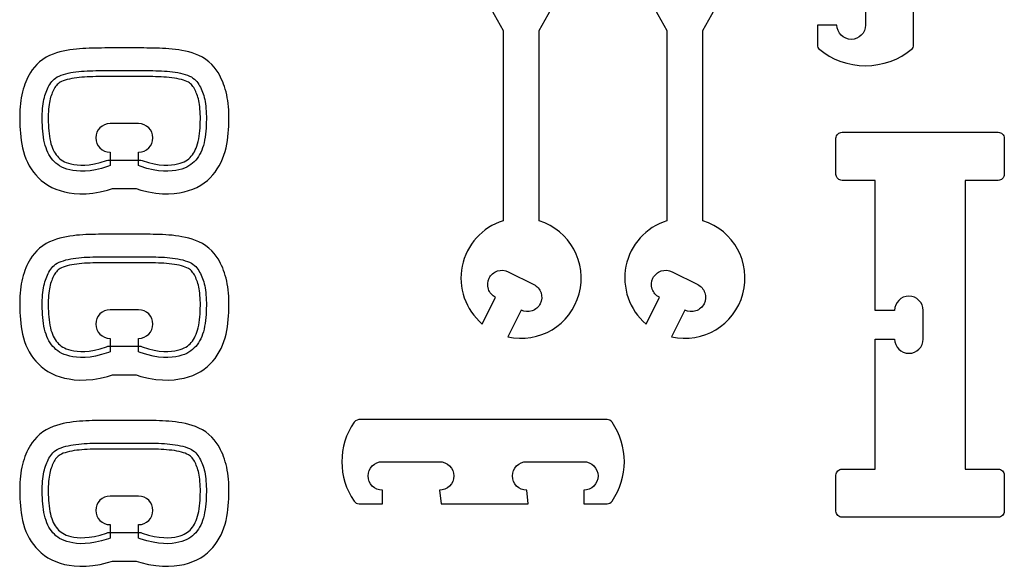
# Model space of a CAD drawing. Extents: x 824.8 to 835.8, y 6.9 to 14.4.
# Tile 5 of 10: x 830.6 to 832.7, y 8.3 to 9.5. Entities that reach past the tile are written whole.
import ezdxf

# ---------------------------------------------------------------- set-up
doc = ezdxf.new("R2010")
doc.units = 0
doc.layers.add('EXTERNAL_CUT', color=1, linetype='CONTINUOUS')
doc.layers.add('POCKET_CUT_1_1MM', color=3, linetype='CONTINUOUS')

msp = doc.modelspace()

# ---------------------------------------------------------------- linework, layer by layer
at = {"layer": 'EXTERNAL_CUT', "flags": 128}
for points in [[(832.3034, 9.4767, 0.364022), (832.5089, 9.4767, 0.221671), (832.5113, 9.4817), (832.5113, 9.6692)], [(831.5747, 9.5869), (831.6141, 9.5163), (831.6141, 9.1007, 0.590446), (831.5685, 8.8752), (831.5977, 8.9335, -0.414214), (831.5837, 8.9754, -0.414214), (831.6256, 8.9893), (831.6814, 8.9614, -0.414214), (831.6954, 8.9196, -0.414214), (831.6535, 8.9056), (831.6243, 8.8473, 0.960377), (831.6929, 9.1007), (831.6929, 9.5163), (831.7323, 9.5869)], [(831.9327, 9.5869), (831.9721, 9.5163), (831.9721, 9.1007, 0.590446), (831.9265, 8.8752), (831.9557, 8.9335, -0.414214), (831.9417, 8.9754, -0.414214), (831.9836, 8.9893), (832.0394, 8.9614, -0.414214), (832.0534, 8.9196, -0.414214), (832.0115, 8.9056), (831.9823, 8.8473, 0.960377), (832.0509, 9.1007), (832.0509, 9.5163), (832.0903, 9.5869)], [(832.4062, 9.5904), (832.4062, 9.528, -1), (832.3438, 9.528), (832.3011, 9.528), (832.3011, 9.4817, 0.221671), (832.3034, 9.4767)], [(830.7551, 9.221), (830.7515, 9.2196), (830.7368, 9.215), (830.7235, 9.2119), (830.7114, 9.2099), (830.7005, 9.2089), (830.6907, 9.2088), (830.6819, 9.2094), (830.674, 9.2105), (830.6669, 9.2119), (830.6605, 9.2136), (830.6547, 9.2156), (830.6496, 9.2178), (830.6449, 9.2204), (830.6407, 9.2232), (830.6369, 9.2262), (830.6334, 9.2295), (830.6301, 9.233), (830.627, 9.2368), (830.6242, 9.2408), (830.6216, 9.2451), (830.6192, 9.2496), (830.6171, 9.2545), (830.6152, 9.2596), (830.6135, 9.2651), (830.612, 9.2709), (830.6107, 9.277), (830.6097, 9.2833), (830.6088, 9.2897), (830.6082, 9.2962), (830.6076, 9.3028), (830.6073, 9.3093), (830.607, 9.3158), (830.6069, 9.3221), (830.607, 9.3282), (830.6071, 9.3342), (830.6074, 9.34), (830.6078, 9.3456), (830.6083, 9.3509), (830.6089, 9.356), (830.6097, 9.3609), (830.6106, 9.3655), (830.6116, 9.3698), (830.6127, 9.374), (830.614, 9.3779), (830.6153, 9.3817), (830.6167, 9.3853), (830.6183, 9.3887), (830.6199, 9.3921), (830.6216, 9.3954), (830.6234, 9.3985), (830.6254, 9.4016), (830.6277, 9.4045), (830.6302, 9.4073), (830.633, 9.4099), (830.6362, 9.4124), (830.6398, 9.4147), (830.6438, 9.4167), (830.6483, 9.4186), (830.6531, 9.4202), (830.6582, 9.4217), (830.6636, 9.423), (830.6691, 9.4241), (830.6749, 9.4251), (830.6807, 9.4259), (830.6866, 9.4266), (830.6926, 9.4272), (830.6987, 9.4276), (830.7049, 9.4279), (830.7111, 9.4282), (830.7175, 9.4284), (830.7239, 9.4285), (830.7305, 9.4286), (830.7372, 9.4287), (830.744, 9.4287), (830.7509, 9.4288), (830.7579, 9.4288), (830.7649, 9.4288), (830.772, 9.4288), (830.7791, 9.4288), (830.7863, 9.4288), (830.7934, 9.4288), (830.8005, 9.4288), (830.8076, 9.4288), (830.8147, 9.4288), (830.8216, 9.4288), (830.8285, 9.4287), (830.8353, 9.4287), (830.842, 9.4286), (830.8486, 9.4285), (830.8551, 9.4284), (830.8614, 9.4282), (830.8677, 9.4279), (830.8738, 9.4276), (830.8799, 9.4272), (830.8859, 9.4266), (830.8918, 9.4259), (830.8977, 9.4251), (830.9034, 9.4241), (830.909, 9.423), (830.9144, 9.4217), (830.9195, 9.4202), (830.9243, 9.4186), (830.9287, 9.4167), (830.9328, 9.4147), (830.9364, 9.4124), (830.9395, 9.4099), (830.9424, 9.4073), (830.9449, 9.4045), (830.9471, 9.4016), (830.9491, 9.3985), (830.951, 9.3954), (830.9527, 9.3921), (830.9543, 9.3887), (830.9558, 9.3853), (830.9573, 9.3817), (830.9586, 9.3779), (830.9598, 9.374), (830.9609, 9.3698), (830.962, 9.3655), (830.9628, 9.3609), (830.9636, 9.356), (830.9643, 9.3509), (830.9648, 9.3456), (830.9652, 9.34), (830.9654, 9.3342), (830.9656, 9.3282), (830.9656, 9.3221), (830.9655, 9.3158), (830.9653, 9.3093), (830.9649, 9.3028), (830.9644, 9.2962), (830.9637, 9.2897), (830.9628, 9.2833), (830.9618, 9.277), (830.9606, 9.2709), (830.9591, 9.2651), (830.9574, 9.2596), (830.9555, 9.2545), (830.9533, 9.2496), (830.951, 9.2451), (830.9484, 9.2408), (830.9455, 9.2368), (830.9425, 9.233), (830.9392, 9.2295), (830.9356, 9.2262), (830.9318, 9.2232), (830.9276, 9.2204), (830.923, 9.2178), (830.9178, 9.2156), (830.9121, 9.2136), (830.9057, 9.2119), (830.8986, 9.2105), (830.8906, 9.2094), (830.8818, 9.2088), (830.872, 9.2089), (830.8611, 9.2099), (830.8491, 9.2119), (830.8357, 9.215), (830.821, 9.2196), (830.8175, 9.221), (830.8175, 9.2505, 1), (830.8175, 9.3129), (830.7551, 9.3129, 1), (830.7551, 9.2505), (830.7551, 9.221)], [(832.3549, 8.4532, -0.414214), (832.3417, 8.4663), (832.3417, 8.5452, -0.414214), (832.3549, 8.5583), (832.4271, 8.5583), (832.4271, 8.8424), (832.4698, 8.8424, 1), (832.5322, 8.8424), (832.5322, 8.9048, 1), (832.4698, 8.9048), (832.4271, 8.9048), (832.4271, 9.1889), (832.3549, 9.1889, -0.414214), (832.3417, 9.202), (832.3417, 9.2808, -0.414214), (832.3549, 9.294), (832.6964, 9.294, -0.414214), (832.7096, 9.2808), (832.7096, 9.202, -0.414214), (832.6964, 9.1889), (832.6242, 9.1889), (832.6242, 8.5583), (832.6964, 8.5583, -0.414214), (832.7096, 8.5452), (832.7096, 8.4663, -0.414214), (832.6964, 8.4532), (832.3549, 8.4532)], [(830.7551, 8.8142), (830.7515, 8.8129), (830.7368, 8.8083), (830.7235, 8.8051), (830.7114, 8.8031), (830.7005, 8.8022), (830.6907, 8.8021), (830.6819, 8.8027), (830.674, 8.8037), (830.6669, 8.8051), (830.6605, 8.8068), (830.6547, 8.8088), (830.6496, 8.8111), (830.6449, 8.8136), (830.6407, 8.8164), (830.6369, 8.8195), (830.6334, 8.8228), (830.6301, 8.8263), (830.627, 8.83), (830.6242, 8.834), (830.6216, 8.8383), (830.6192, 8.8429), (830.6171, 8.8477), (830.6152, 8.8529), (830.6135, 8.8584), (830.612, 8.8642), (830.6107, 8.8702), (830.6097, 8.8765), (830.6088, 8.8829), (830.6082, 8.8895), (830.6076, 8.896), (830.6073, 8.9026), (830.607, 8.909), (830.6069, 8.9153), (830.607, 8.9215), (830.6071, 8.9275), (830.6074, 8.9332), (830.6078, 8.9388), (830.6083, 8.9442), (830.6089, 8.9493), (830.6097, 8.9542), (830.6106, 8.9587), (830.6116, 8.9631), (830.6127, 8.9672), (830.614, 8.9712), (830.6153, 8.9749), (830.6167, 8.9785), (830.6183, 8.982), (830.6199, 8.9853), (830.6216, 8.9886), (830.6234, 8.9918), (830.6254, 8.9949), (830.6277, 8.9978), (830.6302, 9.0006), (830.633, 9.0032), (830.6362, 9.0056), (830.6398, 9.0079), (830.6438, 9.01), (830.6483, 9.0118), (830.6531, 9.0135), (830.6582, 9.015), (830.6636, 9.0163), (830.6691, 9.0174), (830.6749, 9.0184), (830.6807, 9.0192), (830.6866, 9.0199), (830.6926, 9.0204), (830.6987, 9.0208), (830.7049, 9.0212), (830.7111, 9.0214), (830.7175, 9.0216), (830.7239, 9.0217), (830.7305, 9.0218), (830.7372, 9.0219), (830.744, 9.022), (830.7509, 9.022), (830.7579, 9.022), (830.7649, 9.0221), (830.772, 9.0221), (830.7791, 9.0221), (830.7863, 9.0221), (830.7934, 9.0221), (830.8005, 9.0221), (830.8076, 9.0221), (830.8147, 9.022), (830.8216, 9.022), (830.8285, 9.022), (830.8353, 9.0219), (830.842, 9.0218), (830.8486, 9.0217), (830.8551, 9.0216), (830.8614, 9.0214), (830.8677, 9.0212), (830.8738, 9.0208), (830.8799, 9.0204), (830.8859, 9.0199), (830.8918, 9.0192), (830.8977, 9.0184), (830.9034, 9.0174), (830.909, 9.0163), (830.9144, 9.015), (830.9195, 9.0135), (830.9243, 9.0118), (830.9287, 9.01), (830.9328, 9.0079), (830.9364, 9.0056), (830.9395, 9.0032), (830.9424, 9.0006), (830.9449, 8.9978), (830.9471, 8.9949), (830.9491, 8.9918), (830.951, 8.9886), (830.9527, 8.9853), (830.9543, 8.982), (830.9558, 8.9785), (830.9573, 8.9749), (830.9586, 8.9712), (830.9598, 8.9672), (830.9609, 8.9631), (830.962, 8.9587), (830.9628, 8.9542), (830.9636, 8.9493), (830.9643, 8.9442), (830.9648, 8.9388), (830.9652, 8.9332), (830.9654, 8.9275), (830.9656, 8.9215), (830.9656, 8.9153), (830.9655, 8.909), (830.9653, 8.9026), (830.9649, 8.896), (830.9644, 8.8895), (830.9637, 8.8829), (830.9628, 8.8765), (830.9618, 8.8702), (830.9606, 8.8642), (830.9591, 8.8584), (830.9574, 8.8529), (830.9555, 8.8477), (830.9533, 8.8429), (830.951, 8.8383), (830.9484, 8.834), (830.9455, 8.83), (830.9425, 8.8263), (830.9392, 8.8228), (830.9356, 8.8195), (830.9318, 8.8164), (830.9276, 8.8136), (830.923, 8.8111), (830.9178, 8.8088), (830.9121, 8.8068), (830.9057, 8.8051), (830.8986, 8.8037), (830.8906, 8.8027), (830.8818, 8.8021), (830.872, 8.8022), (830.8611, 8.8031), (830.8491, 8.8051), (830.8357, 8.8083), (830.821, 8.8129), (830.8175, 8.8142), (830.8175, 8.8438, 1), (830.8175, 8.9062), (830.7551, 8.9062, 1), (830.7551, 8.8438), (830.7551, 8.8142)], [(831.2994, 8.4825), (831.3504, 8.4825), (831.3504, 8.5121, -0.414214), (831.3192, 8.5433, -0.414214), (831.3504, 8.5745), (831.4752, 8.5745, -0.414214), (831.5064, 8.5433, -0.414214), (831.4752, 8.5121), (831.4785, 8.4825), (831.669, 8.4825), (831.6657, 8.5121, -0.414214), (831.6345, 8.5433, -0.414214), (831.6657, 8.5745), (831.7905, 8.5745, -0.414214), (831.8217, 8.5433, -0.414214), (831.7905, 8.5121), (831.7905, 8.4825), (831.8414, 8.4825, 0.246483), (831.8523, 8.4882, 0.311601), (831.8523, 8.6608, 0.246483), (831.8414, 8.6664), (831.3027, 8.6664, 0.246483), (831.2886, 8.6608, 0.311601), (831.2886, 8.4882, 0.246483), (831.2994, 8.4825)], [(830.7551, 8.4075), (830.7515, 8.4061), (830.7368, 8.4016), (830.7235, 8.3984), (830.7114, 8.3964), (830.7005, 8.3955), (830.6907, 8.3954), (830.6819, 8.3959), (830.674, 8.397), (830.6669, 8.3984), (830.6605, 8.4001), (830.6547, 8.4021), (830.6496, 8.4043), (830.6449, 8.4069), (830.6407, 8.4097), (830.6369, 8.4127), (830.6334, 8.416), (830.6301, 8.4195), (830.627, 8.4233), (830.6242, 8.4273), (830.6216, 8.4316), (830.6192, 8.4361), (830.6171, 8.441), (830.6152, 8.4461), (830.6135, 8.4516), (830.612, 8.4574), (830.6107, 8.4635), (830.6097, 8.4698), (830.6088, 8.4762), (830.6082, 8.4827), (830.6076, 8.4893), (830.6073, 8.4958), (830.607, 8.5023), (830.6069, 8.5086), (830.607, 8.5147), (830.6071, 8.5207), (830.6074, 8.5265), (830.6078, 8.5321), (830.6083, 8.5374), (830.6089, 8.5425), (830.6097, 8.5474), (830.6106, 8.552), (830.6116, 8.5564), (830.6127, 8.5605), (830.614, 8.5644), (830.6153, 8.5682), (830.6167, 8.5718), (830.6183, 8.5752), (830.6199, 8.5786), (830.6216, 8.5819), (830.6234, 8.585), (830.6254, 8.5881), (830.6277, 8.591), (830.6302, 8.5938), (830.633, 8.5964), (830.6362, 8.5989), (830.6398, 8.6012), (830.6438, 8.6032), (830.6483, 8.6051), (830.6531, 8.6067), (830.6582, 8.6082), (830.6636, 8.6095), (830.6691, 8.6106), (830.6749, 8.6116), (830.6807, 8.6124), (830.6866, 8.6131), (830.6926, 8.6137), (830.6987, 8.6141), (830.7049, 8.6144), (830.7111, 8.6147), (830.7175, 8.6149), (830.7239, 8.615), (830.7305, 8.6151), (830.7372, 8.6152), (830.744, 8.6152), (830.7509, 8.6153), (830.7579, 8.6153), (830.7649, 8.6153), (830.772, 8.6153), (830.7791, 8.6153), (830.7863, 8.6153), (830.7934, 8.6153), (830.8005, 8.6153), (830.8076, 8.6153), (830.8147, 8.6153), (830.8216, 8.6153), (830.8285, 8.6152), (830.8353, 8.6152), (830.842, 8.6151), (830.8486, 8.615), (830.8551, 8.6149), (830.8614, 8.6147), (830.8677, 8.6144), (830.8738, 8.6141), (830.8799, 8.6137), (830.8859, 8.6131), (830.8918, 8.6124), (830.8977, 8.6116), (830.9034, 8.6106), (830.909, 8.6095), (830.9144, 8.6082), (830.9195, 8.6067), (830.9243, 8.6051), (830.9287, 8.6032), (830.9328, 8.6012), (830.9364, 8.5989), (830.9395, 8.5964), (830.9424, 8.5938), (830.9449, 8.591), (830.9471, 8.5881), (830.9491, 8.585), (830.951, 8.5819), (830.9527, 8.5786), (830.9543, 8.5752), (830.9558, 8.5718), (830.9573, 8.5682), (830.9586, 8.5644), (830.9598, 8.5605), (830.9609, 8.5564), (830.962, 8.552), (830.9628, 8.5474), (830.9636, 8.5425), (830.9643, 8.5374), (830.9648, 8.5321), (830.9652, 8.5265), (830.9654, 8.5207), (830.9656, 8.5147), (830.9656, 8.5086), (830.9655, 8.5023), (830.9653, 8.4958), (830.9649, 8.4893), (830.9644, 8.4827), (830.9637, 8.4762), (830.9628, 8.4698), (830.9618, 8.4635), (830.9606, 8.4574), (830.9591, 8.4516), (830.9574, 8.4461), (830.9555, 8.441), (830.9533, 8.4361), (830.951, 8.4316), (830.9484, 8.4273), (830.9455, 8.4233), (830.9425, 8.4195), (830.9392, 8.416), (830.9356, 8.4127), (830.9318, 8.4097), (830.9276, 8.4069), (830.923, 8.4043), (830.9178, 8.4021), (830.9121, 8.4001), (830.9057, 8.3984), (830.8986, 8.397), (830.8906, 8.3959), (830.8818, 8.3954), (830.872, 8.3955), (830.8611, 8.3964), (830.8491, 8.3984), (830.8357, 8.4016), (830.821, 8.4061), (830.8175, 8.4075), (830.8175, 8.437, 1), (830.8175, 8.4994), (830.7551, 8.4994, 1), (830.7551, 8.437), (830.7551, 8.4075)]]:
    msp.add_lwpolyline(points, format="xyb", dxfattribs=at)
at = {"layer": 'POCKET_CUT_1_1MM', "flags": 128}
for points in [[(830.812, 9.1708), (830.8227, 9.1675), (830.8394, 9.1635), (830.855, 9.161), (830.8696, 9.1597), (830.8832, 9.1596), (830.8955, 9.1604), (830.9066, 9.1618), (830.9168, 9.1638), (830.9265, 9.1664), (830.9358, 9.1697), (830.9448, 9.1736), (830.9532, 9.1782), (830.9609, 9.1833), (830.9678, 9.1889), (830.974, 9.1946), (830.9796, 9.2006), (830.9848, 9.207), (830.9896, 9.2138), (830.9939, 9.2209), (830.9977, 9.2283), (831.0011, 9.2359), (831.0041, 9.2438), (831.0065, 9.2518), (831.0086, 9.2599), (831.0102, 9.268), (831.0116, 9.276), (831.0126, 9.2839), (831.0134, 9.2917), (831.0141, 9.2995), (831.0145, 9.3071), (831.0148, 9.3145), (831.0149, 9.3218), (831.0148, 9.3289), (831.0147, 9.336), (831.0144, 9.3429), (831.0139, 9.3497), (831.0132, 9.3564), (831.0124, 9.363), (831.0114, 9.3694), (831.0101, 9.3758), (831.0087, 9.3819), (831.0071, 9.3878), (831.0053, 9.3936), (831.0033, 9.3991), (831.0013, 9.4043), (830.999, 9.4093), (830.9967, 9.4142), (830.9941, 9.4191), (830.9911, 9.4244), (830.9873, 9.4301), (830.9828, 9.436), (830.9775, 9.4419), (830.9714, 9.4476), (830.9645, 9.4529), (830.9571, 9.4576), (830.9494, 9.4615), (830.9418, 9.4646), (830.9344, 9.4672), (830.927, 9.4693), (830.9197, 9.4711), (830.9124, 9.4726), (830.9052, 9.4738), (830.898, 9.4748), (830.8909, 9.4756), (830.8839, 9.4763), (830.8769, 9.4768), (830.87, 9.4771), (830.8631, 9.4774), (830.8563, 9.4776), (830.8495, 9.4777), (830.8427, 9.4778), (830.8358, 9.4779), (830.8289, 9.478), (830.8219, 9.478), (830.8148, 9.478), (830.8077, 9.4781), (830.8006, 9.4781), (830.7934, 9.4781), (830.7863, 9.4781), (830.7791, 9.4781), (830.772, 9.4781), (830.7649, 9.4781), (830.7577, 9.478), (830.7507, 9.478), (830.7437, 9.478), (830.7367, 9.4779), (830.7299, 9.4778), (830.7231, 9.4777), (830.7163, 9.4776), (830.7094, 9.4774), (830.7025, 9.4771), (830.6956, 9.4768), (830.6887, 9.4763), (830.6816, 9.4756), (830.6745, 9.4748), (830.6673, 9.4738), (830.6601, 9.4726), (830.6528, 9.4711), (830.6455, 9.4693), (830.6382, 9.4672), (830.6307, 9.4646), (830.6231, 9.4615), (830.6155, 9.4576), (830.608, 9.4529), (830.6012, 9.4476), (830.595, 9.4419), (830.5897, 9.436), (830.5852, 9.4301), (830.5815, 9.4244), (830.5784, 9.4191), (830.5758, 9.4142), (830.5735, 9.4093), (830.5713, 9.4043), (830.5692, 9.3991), (830.5672, 9.3936), (830.5654, 9.3878), (830.5638, 9.3819), (830.5624, 9.3758), (830.5612, 9.3694), (830.5602, 9.363), (830.5593, 9.3564), (830.5587, 9.3497), (830.5582, 9.3429), (830.5579, 9.336), (830.5577, 9.3289), (830.5577, 9.3218), (830.5578, 9.3145), (830.5581, 9.3071), (830.5585, 9.2995), (830.5591, 9.2917), (830.5599, 9.2839), (830.561, 9.276), (830.5623, 9.268), (830.564, 9.2599), (830.566, 9.2518), (830.5685, 9.2438), (830.5714, 9.2359), (830.5748, 9.2283), (830.5787, 9.2209), (830.583, 9.2138), (830.5878, 9.207), (830.5929, 9.2006), (830.5986, 9.1946), (830.6047, 9.1889), (830.6117, 9.1833), (830.6194, 9.1782), (830.6278, 9.1736), (830.6367, 9.1697), (830.646, 9.1664), (830.6558, 9.1638), (830.666, 9.1618), (830.677, 9.1604), (830.6894, 9.1596), (830.7029, 9.1597), (830.7175, 9.161), (830.7332, 9.1635), (830.7498, 9.1675), (830.7606, 9.1708), (830.812, 9.1708)], [(830.8221, 9.2332), (830.8253, 9.232), (830.8392, 9.2277), (830.8517, 9.2248), (830.8628, 9.2229), (830.8727, 9.2221), (830.8815, 9.222), (830.8894, 9.2225), (830.8964, 9.2234), (830.9027, 9.2247), (830.9082, 9.2261), (830.913, 9.2278), (830.9172, 9.2296), (830.9208, 9.2316), (830.9241, 9.2338), (830.9271, 9.2362), (830.9299, 9.2388), (830.9326, 9.2417), (830.935, 9.2447), (830.9374, 9.248), (830.9395, 9.2515), (830.9415, 9.2553), (830.9433, 9.2594), (830.945, 9.2639), (830.9464, 9.2687), (830.9477, 9.2738), (830.9489, 9.2794), (830.9499, 9.2852), (830.9507, 9.2912), (830.9513, 9.2974), (830.9518, 9.3037), (830.9521, 9.3099), (830.9524, 9.3161), (830.9525, 9.3222), (830.9525, 9.3281), (830.9523, 9.3337), (830.9521, 9.3392), (830.9517, 9.3445), (830.9512, 9.3495), (830.9506, 9.3542), (830.9499, 9.3586), (830.9491, 9.3628), (830.9482, 9.3666), (830.9472, 9.3703), (830.9461, 9.3737), (830.945, 9.377), (830.9437, 9.3802), (830.9424, 9.3832), (830.9409, 9.3862), (830.9394, 9.389), (830.9379, 9.3916), (830.9364, 9.394), (830.9348, 9.3961), (830.933, 9.3981), (830.931, 9.3999), (830.9288, 9.4016), (830.9263, 9.4032), (830.9232, 9.4048), (830.9196, 9.4063), (830.9155, 9.4077), (830.911, 9.409), (830.9061, 9.4102), (830.901, 9.4112), (830.8957, 9.4121), (830.8902, 9.4129), (830.8846, 9.4135), (830.8788, 9.4141), (830.873, 9.4145), (830.8671, 9.4148), (830.861, 9.415), (830.8548, 9.4152), (830.8484, 9.4154), (830.8419, 9.4155), (830.8352, 9.4155), (830.8284, 9.4156), (830.8216, 9.4156), (830.8146, 9.4156), (830.8076, 9.4157), (830.8005, 9.4157), (830.7934, 9.4157), (830.7863, 9.4157), (830.7791, 9.4157), (830.772, 9.4157), (830.765, 9.4157), (830.7579, 9.4156), (830.751, 9.4156), (830.7441, 9.4156), (830.7373, 9.4155), (830.7307, 9.4155), (830.7242, 9.4154), (830.7178, 9.4152), (830.7116, 9.415), (830.7055, 9.4148), (830.6995, 9.4145), (830.6937, 9.4141), (830.688, 9.4135), (830.6824, 9.4129), (830.6769, 9.4121), (830.6715, 9.4112), (830.6664, 9.4102), (830.6616, 9.409), (830.6571, 9.4077), (830.653, 9.4063), (830.6493, 9.4048), (830.6463, 9.4032), (830.6437, 9.4016), (830.6415, 9.3999), (830.6396, 9.3981), (830.6378, 9.3961), (830.6362, 9.394), (830.6346, 9.3916), (830.6331, 9.389), (830.6316, 9.3862), (830.6302, 9.3832), (830.6288, 9.3802), (830.6276, 9.377), (830.6264, 9.3737), (830.6253, 9.3703), (830.6243, 9.3666), (830.6234, 9.3628), (830.6226, 9.3586), (830.6219, 9.3542), (830.6213, 9.3495), (830.6209, 9.3445), (830.6205, 9.3392), (830.6202, 9.3337), (830.6201, 9.3281), (830.6201, 9.3222), (830.6202, 9.3161), (830.6204, 9.3099), (830.6208, 9.3037), (830.6212, 9.2974), (830.6219, 9.2912), (830.6227, 9.2852), (830.6237, 9.2794), (830.6248, 9.2738), (830.6261, 9.2687), (830.6276, 9.2639), (830.6292, 9.2594), (830.6311, 9.2553), (830.633, 9.2515), (830.6352, 9.248), (830.6375, 9.2447), (830.64, 9.2417), (830.6427, 9.2388), (830.6455, 9.2362), (830.6485, 9.2338), (830.6517, 9.2316), (830.6554, 9.2296), (830.6595, 9.2278), (830.6643, 9.2261), (830.6698, 9.2247), (830.6761, 9.2234), (830.6832, 9.2225), (830.6911, 9.222), (830.6999, 9.2221), (830.7098, 9.2229), (830.7209, 9.2248), (830.7333, 9.2277), (830.7472, 9.232), (830.7504, 9.2332), (830.8221, 9.2332)], [(830.812, 8.7641), (830.8227, 8.7608), (830.8394, 8.7568), (830.855, 8.7542), (830.8696, 8.753), (830.8832, 8.7528), (830.8955, 8.7536), (830.9066, 8.7551), (830.9168, 8.7571), (830.9265, 8.7597), (830.9358, 8.7629), (830.9448, 8.7668), (830.9532, 8.7714), (830.9609, 8.7766), (830.9678, 8.7821), (830.974, 8.7879), (830.9796, 8.7939), (830.9848, 8.8002), (830.9896, 8.807), (830.9939, 8.8141), (830.9977, 8.8215), (831.0011, 8.8292), (831.0041, 8.837), (831.0065, 8.8451), (831.0086, 8.8532), (831.0102, 8.8612), (831.0116, 8.8692), (831.0126, 8.8771), (831.0134, 8.885), (831.0141, 8.8927), (831.0145, 8.9003), (831.0148, 8.9077), (831.0149, 8.915), (831.0148, 8.9222), (831.0147, 8.9292), (831.0144, 8.9361), (831.0139, 8.9429), (831.0132, 8.9496), (831.0124, 8.9562), (831.0114, 8.9627), (831.0101, 8.969), (831.0087, 8.9751), (831.0071, 8.9811), (831.0053, 8.9868), (831.0033, 8.9923), (831.0013, 8.9976), (830.999, 9.0026), (830.9967, 9.0074), (830.9941, 9.0124), (830.9911, 9.0177), (830.9873, 9.0234), (830.9828, 9.0293), (830.9775, 9.0352), (830.9714, 9.0408), (830.9645, 9.0461), (830.9571, 9.0508), (830.9494, 9.0547), (830.9418, 9.0579), (830.9344, 9.0604), (830.927, 9.0626), (830.9197, 9.0644), (830.9124, 9.0658), (830.9052, 9.0671), (830.898, 9.0681), (830.8909, 9.0689), (830.8839, 9.0695), (830.8769, 9.07), (830.87, 9.0704), (830.8631, 9.0707), (830.8563, 9.0709), (830.8495, 9.071), (830.8427, 9.0711), (830.8358, 9.0712), (830.8289, 9.0712), (830.8219, 9.0713), (830.8148, 9.0713), (830.8077, 9.0713), (830.8006, 9.0713), (830.7934, 9.0713), (830.7863, 9.0713), (830.7791, 9.0713), (830.772, 9.0713), (830.7649, 9.0713), (830.7577, 9.0713), (830.7507, 9.0713), (830.7437, 9.0712), (830.7367, 9.0712), (830.7299, 9.0711), (830.7231, 9.071), (830.7163, 9.0709), (830.7094, 9.0707), (830.7025, 9.0704), (830.6956, 9.07), (830.6887, 9.0695), (830.6816, 9.0689), (830.6745, 9.0681), (830.6673, 9.0671), (830.6601, 9.0658), (830.6528, 9.0644), (830.6455, 9.0626), (830.6382, 9.0604), (830.6307, 9.0579), (830.6231, 9.0547), (830.6155, 9.0508), (830.608, 9.0461), (830.6012, 9.0408), (830.595, 9.0352), (830.5897, 9.0293), (830.5852, 9.0234), (830.5815, 9.0177), (830.5784, 9.0124), (830.5758, 9.0074), (830.5735, 9.0026), (830.5713, 8.9976), (830.5692, 8.9923), (830.5672, 8.9868), (830.5654, 8.9811), (830.5638, 8.9751), (830.5624, 8.969), (830.5612, 8.9627), (830.5602, 8.9562), (830.5593, 8.9496), (830.5587, 8.9429), (830.5582, 8.9361), (830.5579, 8.9292), (830.5577, 8.9222), (830.5577, 8.915), (830.5578, 8.9077), (830.5581, 8.9003), (830.5585, 8.8927), (830.5591, 8.885), (830.5599, 8.8771), (830.561, 8.8692), (830.5623, 8.8612), (830.564, 8.8532), (830.566, 8.8451), (830.5685, 8.837), (830.5714, 8.8292), (830.5748, 8.8215), (830.5787, 8.8141), (830.583, 8.807), (830.5878, 8.8002), (830.5929, 8.7939), (830.5986, 8.7879), (830.6047, 8.7821), (830.6117, 8.7766), (830.6194, 8.7714), (830.6278, 8.7668), (830.6367, 8.7629), (830.646, 8.7597), (830.6558, 8.7571), (830.666, 8.7551), (830.677, 8.7536), (830.6894, 8.7528), (830.7029, 8.753), (830.7175, 8.7542), (830.7332, 8.7568), (830.7498, 8.7608), (830.7606, 8.7641), (830.812, 8.7641)], [(830.8221, 8.8265), (830.8253, 8.8253), (830.8392, 8.821), (830.8517, 8.818), (830.8628, 8.8162), (830.8727, 8.8153), (830.8815, 8.8152), (830.8894, 8.8157), (830.8964, 8.8167), (830.9027, 8.8179), (830.9082, 8.8194), (830.913, 8.8211), (830.9172, 8.8229), (830.9208, 8.8249), (830.9241, 8.827), (830.9271, 8.8294), (830.9299, 8.8321), (830.9326, 8.8349), (830.935, 8.838), (830.9374, 8.8412), (830.9395, 8.8448), (830.9415, 8.8486), (830.9433, 8.8527), (830.945, 8.8571), (830.9464, 8.8619), (830.9477, 8.8671), (830.9489, 8.8726), (830.9499, 8.8785), (830.9507, 8.8845), (830.9513, 8.8907), (830.9518, 8.8969), (830.9521, 8.9032), (830.9524, 8.9094), (830.9525, 8.9154), (830.9525, 8.9213), (830.9523, 8.927), (830.9521, 8.9325), (830.9517, 8.9377), (830.9512, 8.9427), (830.9506, 8.9474), (830.9499, 8.9519), (830.9491, 8.956), (830.9482, 8.9599), (830.9472, 8.9635), (830.9461, 8.967), (830.945, 8.9703), (830.9437, 8.9734), (830.9424, 8.9765), (830.9409, 8.9795), (830.9394, 8.9823), (830.9379, 8.9849), (830.9364, 8.9872), (830.9348, 8.9894), (830.933, 8.9913), (830.931, 8.9932), (830.9288, 8.9949), (830.9263, 8.9965), (830.9232, 8.998), (830.9196, 8.9995), (830.9155, 9.001), (830.911, 9.0023), (830.9061, 9.0034), (830.901, 9.0045), (830.8957, 9.0054), (830.8902, 9.0062), (830.8846, 9.0068), (830.8788, 9.0073), (830.873, 9.0077), (830.8671, 9.0081), (830.861, 9.0083), (830.8548, 9.0085), (830.8484, 9.0086), (830.8419, 9.0087), (830.8352, 9.0088), (830.8284, 9.0088), (830.8216, 9.0089), (830.8146, 9.0089), (830.8076, 9.0089), (830.8005, 9.0089), (830.7934, 9.0089), (830.7863, 9.0089), (830.7791, 9.0089), (830.772, 9.0089), (830.765, 9.0089), (830.7579, 9.0089), (830.751, 9.0089), (830.7441, 9.0088), (830.7373, 9.0088), (830.7307, 9.0087), (830.7242, 9.0086), (830.7178, 9.0085), (830.7116, 9.0083), (830.7055, 9.0081), (830.6995, 9.0077), (830.6937, 9.0073), (830.688, 9.0068), (830.6824, 9.0062), (830.6769, 9.0054), (830.6715, 9.0045), (830.6664, 9.0034), (830.6616, 9.0023), (830.6571, 9.001), (830.653, 8.9995), (830.6493, 8.998), (830.6463, 8.9965), (830.6437, 8.9949), (830.6415, 8.9932), (830.6396, 8.9913), (830.6378, 8.9894), (830.6362, 8.9872), (830.6346, 8.9849), (830.6331, 8.9823), (830.6316, 8.9795), (830.6302, 8.9765), (830.6288, 8.9734), (830.6276, 8.9703), (830.6264, 8.967), (830.6253, 8.9635), (830.6243, 8.9599), (830.6234, 8.956), (830.6226, 8.9519), (830.6219, 8.9474), (830.6213, 8.9427), (830.6209, 8.9377), (830.6205, 8.9325), (830.6202, 8.927), (830.6201, 8.9213), (830.6201, 8.9154), (830.6202, 8.9094), (830.6204, 8.9032), (830.6208, 8.8969), (830.6212, 8.8907), (830.6219, 8.8845), (830.6227, 8.8785), (830.6237, 8.8726), (830.6248, 8.8671), (830.6261, 8.8619), (830.6276, 8.8571), (830.6292, 8.8527), (830.6311, 8.8486), (830.633, 8.8448), (830.6352, 8.8412), (830.6375, 8.838), (830.64, 8.8349), (830.6427, 8.8321), (830.6455, 8.8294), (830.6485, 8.827), (830.6517, 8.8249), (830.6554, 8.8229), (830.6595, 8.8211), (830.6643, 8.8194), (830.6698, 8.8179), (830.6761, 8.8167), (830.6832, 8.8157), (830.6911, 8.8152), (830.6999, 8.8153), (830.7098, 8.8162), (830.7209, 8.818), (830.7333, 8.821), (830.7472, 8.8253), (830.7504, 8.8265), (830.8221, 8.8265)], [(830.812, 8.3573), (830.8227, 8.354), (830.8394, 8.35), (830.855, 8.3475), (830.8696, 8.3462), (830.8832, 8.3461), (830.8955, 8.3469), (830.9066, 8.3483), (830.9168, 8.3503), (830.9265, 8.3529), (830.9358, 8.3562), (830.9448, 8.3601), (830.9532, 8.3647), (830.9609, 8.3698), (830.9678, 8.3754), (830.974, 8.3811), (830.9796, 8.3871), (830.9848, 8.3935), (830.9896, 8.4003), (830.9939, 8.4074), (830.9977, 8.4148), (831.0011, 8.4224), (831.0041, 8.4303), (831.0065, 8.4383), (831.0086, 8.4464), (831.0102, 8.4545), (831.0116, 8.4625), (831.0126, 8.4704), (831.0134, 8.4782), (831.0141, 8.486), (831.0145, 8.4936), (831.0148, 8.501), (831.0149, 8.5083), (831.0148, 8.5154), (831.0147, 8.5225), (831.0144, 8.5294), (831.0139, 8.5362), (831.0132, 8.5429), (831.0124, 8.5495), (831.0114, 8.5559), (831.0101, 8.5623), (831.0087, 8.5684), (831.0071, 8.5743), (831.0053, 8.5801), (831.0033, 8.5856), (831.0013, 8.5908), (830.999, 8.5958), (830.9967, 8.6007), (830.9941, 8.6056), (830.9911, 8.6109), (830.9873, 8.6166), (830.9828, 8.6225), (830.9775, 8.6284), (830.9714, 8.6341), (830.9645, 8.6394), (830.9571, 8.6441), (830.9494, 8.648), (830.9418, 8.6511), (830.9344, 8.6537), (830.927, 8.6558), (830.9197, 8.6576), (830.9124, 8.6591), (830.9052, 8.6603), (830.898, 8.6613), (830.8909, 8.6621), (830.8839, 8.6628), (830.8769, 8.6633), (830.87, 8.6636), (830.8631, 8.6639), (830.8563, 8.6641), (830.8495, 8.6643), (830.8427, 8.6644), (830.8358, 8.6644), (830.8289, 8.6645), (830.8219, 8.6645), (830.8148, 8.6645), (830.8077, 8.6646), (830.8006, 8.6646), (830.7934, 8.6646), (830.7863, 8.6646), (830.7791, 8.6646), (830.772, 8.6646), (830.7649, 8.6646), (830.7577, 8.6645), (830.7507, 8.6645), (830.7437, 8.6645), (830.7367, 8.6644), (830.7299, 8.6644), (830.7231, 8.6643), (830.7163, 8.6641), (830.7094, 8.6639), (830.7025, 8.6636), (830.6956, 8.6633), (830.6887, 8.6628), (830.6816, 8.6621), (830.6745, 8.6613), (830.6673, 8.6603), (830.6601, 8.6591), (830.6528, 8.6576), (830.6455, 8.6558), (830.6382, 8.6537), (830.6307, 8.6511), (830.6231, 8.648), (830.6155, 8.6441), (830.608, 8.6394), (830.6012, 8.6341), (830.595, 8.6284), (830.5897, 8.6225), (830.5852, 8.6166), (830.5815, 8.6109), (830.5784, 8.6056), (830.5758, 8.6007), (830.5735, 8.5958), (830.5713, 8.5908), (830.5692, 8.5856), (830.5672, 8.5801), (830.5654, 8.5743), (830.5638, 8.5684), (830.5624, 8.5623), (830.5612, 8.5559), (830.5602, 8.5495), (830.5593, 8.5429), (830.5587, 8.5362), (830.5582, 8.5294), (830.5579, 8.5225), (830.5577, 8.5154), (830.5577, 8.5083), (830.5578, 8.501), (830.5581, 8.4936), (830.5585, 8.486), (830.5591, 8.4782), (830.5599, 8.4704), (830.561, 8.4625), (830.5623, 8.4545), (830.564, 8.4464), (830.566, 8.4383), (830.5685, 8.4303), (830.5714, 8.4224), (830.5748, 8.4148), (830.5787, 8.4074), (830.583, 8.4003), (830.5878, 8.3935), (830.5929, 8.3871), (830.5986, 8.3811), (830.6047, 8.3754), (830.6117, 8.3698), (830.6194, 8.3647), (830.6278, 8.3601), (830.6367, 8.3562), (830.646, 8.3529), (830.6558, 8.3503), (830.666, 8.3483), (830.677, 8.3469), (830.6894, 8.3461), (830.7029, 8.3462), (830.7175, 8.3475), (830.7332, 8.35), (830.7498, 8.354), (830.7606, 8.3573), (830.812, 8.3573)], [(830.8221, 8.4197), (830.8253, 8.4185), (830.8392, 8.4142), (830.8517, 8.4113), (830.8628, 8.4094), (830.8727, 8.4086), (830.8815, 8.4085), (830.8894, 8.409), (830.8964, 8.4099), (830.9027, 8.4112), (830.9082, 8.4126), (830.913, 8.4143), (830.9172, 8.4161), (830.9208, 8.4181), (830.9241, 8.4203), (830.9271, 8.4227), (830.9299, 8.4253), (830.9326, 8.4282), (830.935, 8.4312), (830.9374, 8.4345), (830.9395, 8.438), (830.9415, 8.4418), (830.9433, 8.4459), (830.945, 8.4504), (830.9464, 8.4552), (830.9477, 8.4604), (830.9489, 8.4659), (830.9499, 8.4717), (830.9507, 8.4778), (830.9513, 8.4839), (830.9518, 8.4902), (830.9521, 8.4964), (830.9524, 8.5026), (830.9525, 8.5087), (830.9525, 8.5146), (830.9523, 8.5202), (830.9521, 8.5257), (830.9517, 8.531), (830.9512, 8.536), (830.9506, 8.5407), (830.9499, 8.5451), (830.9491, 8.5493), (830.9482, 8.5531), (830.9472, 8.5568), (830.9461, 8.5602), (830.945, 8.5635), (830.9437, 8.5667), (830.9424, 8.5697), (830.9409, 8.5727), (830.9394, 8.5755), (830.9379, 8.5781), (830.9364, 8.5805), (830.9348, 8.5826), (830.933, 8.5846), (830.931, 8.5864), (830.9288, 8.5881), (830.9263, 8.5897), (830.9232, 8.5913), (830.9196, 8.5928), (830.9155, 8.5942), (830.911, 8.5955), (830.9061, 8.5967), (830.901, 8.5977), (830.8957, 8.5986), (830.8902, 8.5994), (830.8846, 8.6), (830.8788, 8.6006), (830.873, 8.601), (830.8671, 8.6013), (830.861, 8.6016), (830.8548, 8.6017), (830.8484, 8.6019), (830.8419, 8.602), (830.8352, 8.602), (830.8284, 8.6021), (830.8216, 8.6021), (830.8146, 8.6022), (830.8076, 8.6022), (830.8005, 8.6022), (830.7934, 8.6022), (830.7863, 8.6022), (830.7791, 8.6022), (830.772, 8.6022), (830.765, 8.6022), (830.7579, 8.6022), (830.751, 8.6021), (830.7441, 8.6021), (830.7373, 8.602), (830.7307, 8.602), (830.7242, 8.6019), (830.7178, 8.6017), (830.7116, 8.6016), (830.7055, 8.6013), (830.6995, 8.601), (830.6937, 8.6006), (830.688, 8.6), (830.6824, 8.5994), (830.6769, 8.5986), (830.6715, 8.5977), (830.6664, 8.5967), (830.6616, 8.5955), (830.6571, 8.5942), (830.653, 8.5928), (830.6493, 8.5913), (830.6463, 8.5897), (830.6437, 8.5881), (830.6415, 8.5864), (830.6396, 8.5846), (830.6378, 8.5826), (830.6362, 8.5805), (830.6346, 8.5781), (830.6331, 8.5755), (830.6316, 8.5727), (830.6302, 8.5697), (830.6288, 8.5667), (830.6276, 8.5635), (830.6264, 8.5602), (830.6253, 8.5568), (830.6243, 8.5531), (830.6234, 8.5493), (830.6226, 8.5451), (830.6219, 8.5407), (830.6213, 8.536), (830.6209, 8.531), (830.6205, 8.5257), (830.6202, 8.5202), (830.6201, 8.5146), (830.6201, 8.5087), (830.6202, 8.5026), (830.6204, 8.4964), (830.6208, 8.4902), (830.6212, 8.4839), (830.6219, 8.4778), (830.6227, 8.4717), (830.6237, 8.4659), (830.6248, 8.4604), (830.6261, 8.4552), (830.6276, 8.4504), (830.6292, 8.4459), (830.6311, 8.4418), (830.633, 8.438), (830.6352, 8.4345), (830.6375, 8.4312), (830.64, 8.4282), (830.6427, 8.4253), (830.6455, 8.4227), (830.6485, 8.4203), (830.6517, 8.4181), (830.6554, 8.4161), (830.6595, 8.4143), (830.6643, 8.4126), (830.6698, 8.4112), (830.6761, 8.4099), (830.6832, 8.409), (830.6911, 8.4085), (830.6999, 8.4086), (830.7098, 8.4094), (830.7209, 8.4113), (830.7333, 8.4142), (830.7472, 8.4185), (830.7504, 8.4197), (830.8221, 8.4197)]]:
    msp.add_lwpolyline(points, dxfattribs=at)

doc.saveas('drawing.dxf')
